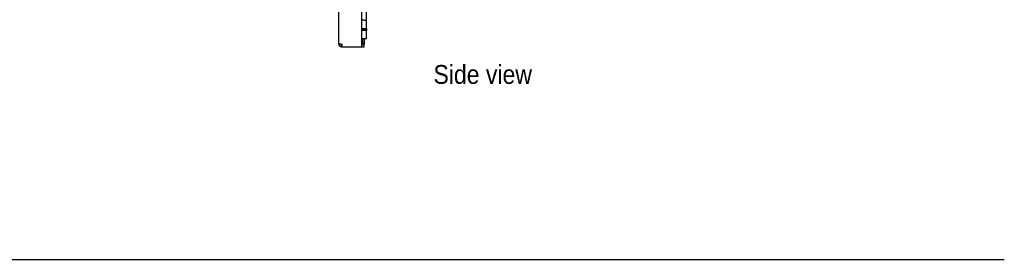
# Model space of a CAD drawing. Header units: inches. Extents: x 0 to 90, y 0 to 120.
# Tile 5 of 21: x 32.98 to 59.09, y 20.56 to 26.92. Entities that reach past the tile are written whole.
import ezdxf

# ---------------------------------------------------------------- set-up
doc = ezdxf.new("R2010")
doc.units = ezdxf.units.IN
doc.header["$MEASUREMENT"] = 0
doc.linetypes.add('SLD-Solid', pattern=[0])
doc.layers.add('DIMS', color=5, linetype='SLD-Solid')
doc.layers.add('NOTES', color=1, linetype='SLD-Solid')
doc.styles.add('SLDTEXTSTYLE1', font='GOTHIC.TTF', dxfattribs={"width": 0.913})

msp = doc.modelspace()

# ---------------------------------------------------------------- linework, layer by layer
at = {"color": 7, "linetype": 'SLD-Solid', "lineweight": 25}
for p, q in [((41.4390361, 26.2796751), (41.4390361, 83.4800751)), ((42.0513361, 26.2796751), (42.0513361, 83.4800751)), ((42.1113361, 26.9090751), (42.0513361, 26.9090751)), ((42.1113361, 26.9090751), (42.1738361, 26.9090751)), ((42.1738361, 26.9090751), (42.1738361, 27.1340751)), ((42.1738361, 26.6840751), (42.1738361, 26.9090751)), ((42.0513361, 26.6840751), (42.1113361, 26.6840751)), ((42.1738361, 26.6340751), (42.0513361, 26.6340751)), ((42.0660361, 26.6840751), (42.0660361, 26.6340751)), ((42.1113361, 26.6840751), (42.1738361, 26.6840751)), ((42.1138361, 26.6840751), (42.1138361, 26.6340751)), ((42.1388361, 26.6340751), (42.1388361, 26.6840751)), ((42.1738361, 26.6840751), (42.1738361, 26.6340751)), ((42.1738361, 26.4090751), (42.1738361, 26.6340751)), ((42.1738361, 26.4090751), (42.0513361, 26.4090751)), ((42.0660361, 26.4090751), (42.0660361, 26.2796751)), ((42.1138361, 26.4090751), (42.1138361, 26.2796751)), ((41.4390361, 26.2796751), (41.5158361, 26.2796751)), ((41.5158361, 26.2028751), (41.5158361, 26.2506751)), ((41.5229072, 26.2028751), (41.5158361, 26.2028751)), ((41.5229072, 26.2028751), (42.0513361, 26.2028751)), ((42.0513361, 26.2028751), (42.0513361, 26.2796751)), ((42.0513361, 26.2796751), (42.0660361, 26.2796751)), ((42.0638361, 26.2506751), (42.0513361, 26.2506751)), ((42.0638361, 26.2028751), (42.0513361, 26.2028751)), ((42.1138361, 26.2506751), (42.0638361, 26.2506751)), ((42.0638361, 26.2028751), (42.1138361, 26.2028751)), ((42.1138361, 26.2796751), (42.0660361, 26.2796751)), ((42.1138361, 26.2506751), (42.1138361, 26.2796751)), ((42.1138361, 26.2028751), (42.1138361, 26.2506751))]:
    msp.add_line(p, q, dxfattribs=at)
for radius in [0.0768, 0.029]:
    msp.add_arc((41.5158361, 26.2796751), radius, 180, 270, dxfattribs=at)
msp.add_open_spline([(41.5158361, 26.2796751), (41.5164254, 26.2696115), (41.5176039, 26.2494842), (41.5193716, 26.2240983), (41.5211394, 26.2063384), (41.5223179, 26.2040295), (41.5229072, 26.2028751)], degree=3, dxfattribs=at)
at = {"layer": 'DIMS'}
msp.add_line((8.7013119, 20.5568751), (59.0880493, 20.5568751), dxfattribs=at)

# ---------------------------------------------------------------- texts
at = {"layer": 'NOTES', "insert": (43.9505357, 25.7173393), "char_height": 0.5, "attachment_point": 1, "style": 'SLDTEXTSTYLE1'}
msp.add_mtext('Side view', dxfattribs=at)

doc.saveas('drawing.dxf')
